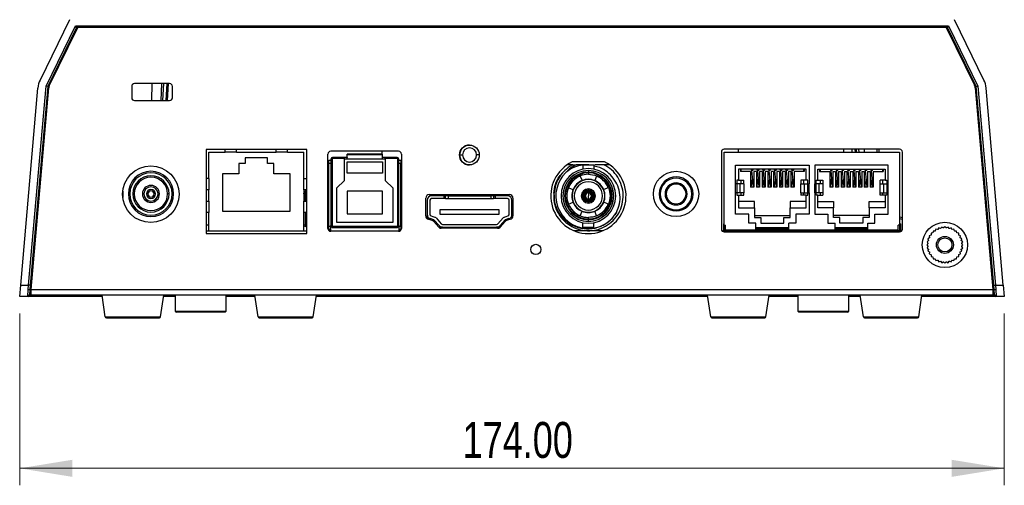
# Model space of a CAD drawing. Header units: millimetres. Extents: x 0 to 1100, y 0 to 813.
# Tile 18 of 24: x 644 to 818, y 364 to 447. Entities that reach past the tile are written whole.
import ezdxf

# ---------------------------------------------------------------- set-up
doc = ezdxf.new("R2010")
doc.units = ezdxf.units.MM
doc.styles.add('SLDTEXTSTYLE0', font='TXT', dxfattribs={"width": 0.75})
doc.dimstyles.new('SLDDIMSTYLE0', dxfattribs={"dimtxt": 6.35, "dimasz": 9.3, "dimexe": 0, "dimexo": 0.0625, "dimgap": 1.5875, "dimtad": 1, "dimrnd": 1e-09, "dimzin": 4, "dimdsep": 46, "dimtxsty": 'SLDTEXTSTYLE0', "dimsah": 1, "dimcen": 0.09, "dimadec": 0, "dimazin": 1, "dimtfac": 1, "dimtofl": 0, "dimtmove": 0, "dimatfit": 3, "dimfxl": 1, "dimfrac": 2, "dimtolj": 1, "dimtzin": 12, "dimarcsym": 0})

# ---------------------------------------------------------------- blocks, each defined once
blk = doc.blocks.new('_D_2')
at = {"color": 7, "linetype": 'Continuous', "lineweight": 0}
for p, q in [((644.03, 394.65), (644.03, 364.28)), ((818.03, 394.65), (818.03, 364.28)), ((644.03, 367.28), (818.03, 367.28))]:
    blk.add_line(p, q, dxfattribs=at)
at = {"color": 7, "linetype": 'Continuous', "lineweight": 18}
for points in [[(644.03, 367.28), (653.33, 365.77), (653.33, 368.79)], [(818.03, 367.28), (808.73, 368.79), (808.73, 365.77)]]:
    blk.add_solid(points, dxfattribs=at)
at = {"color": 7, "linetype": 'Continuous', "lineweight": 18, "insert": (722.3, 375.47), "char_height": 6.35, "attachment_point": 1, "style": 'SLDTEXTSTYLE0'}
blk.add_mtext('174.00', dxfattribs=at)

msp = doc.modelspace()

# ---------------------------------------------------------------- linework, layer by layer
at = {"color": 7, "linetype": 'Continuous', "lineweight": 25}
for p, q in [((652.855, 446.526), (647.64, 435.863)), ((648.685, 434.814), (653.885, 445.447)), ((653.885, 445.447), (808.171, 445.447)), ((654.073, 445.147), (653.885, 445.447)), ((807.984, 445.147), (808.171, 445.447)), ((808.171, 445.447), (813.371, 434.814)), ((814.417, 435.863), (809.202, 446.526)), ((654.073, 445.147), (648.979, 434.732)), ((649.257, 434.844), (654.295, 445.147)), ((807.984, 445.147), (654.073, 445.147)), ((807.762, 445.147), (812.8, 434.844)), ((813.077, 434.732), (807.984, 445.147)), ((670.528, 435.247), (664.328, 435.247)), ((667.378, 432.247), (667.457, 435.247)), ((669.048, 432.247), (669.126, 435.247)), ((670.025, 435.247), (669.834, 432.247)), ((644.203, 399.647), (647.249, 434.454)), ((645.609, 399.647), (648.685, 434.814)), ((648.979, 434.732), (645.908, 399.621)), ((646.041, 398.847), (649.159, 434.492)), ((648.979, 434.732), (648.685, 434.814)), ((663.828, 434.747), (663.828, 432.747)), ((671.028, 432.747), (671.028, 434.747)), ((812.898, 434.492), (816.016, 398.847)), ((813.077, 434.732), (813.371, 434.814)), ((816.149, 399.621), (813.077, 434.732)), ((813.371, 434.814), (816.448, 399.647)), ((817.853, 399.647), (814.808, 434.454)), ((664.328, 432.247), (670.528, 432.247)), ((694.748, 423.617), (676.958, 423.617)), ((676.958, 423.617), (676.958, 408.747)), ((677.453, 418.447), (677.453, 423.117)), ((677.453, 423.117), (680.348, 423.117)), ((680.348, 423.117), (680.348, 423.617)), ((682.348, 423.117), (680.348, 423.117)), ((682.348, 423.117), (682.348, 423.617)), ((682.348, 423.117), (689.348, 423.117)), ((689.348, 423.117), (689.348, 423.617)), ((691.348, 423.117), (689.348, 423.117)), ((691.348, 423.117), (691.348, 423.617)), ((691.348, 423.117), (694.243, 423.117)), ((694.243, 418.447), (694.243, 423.117)), ((694.748, 408.747), (694.748, 423.617)), ((710.997, 423.297), (698.997, 423.297)), ((708.028, 423.297), (708.028, 422.797)), ((768.028, 423.147), (768.028, 409.547)), ((799.528, 423.647), (768.528, 423.647)), ((768.528, 410.247), (768.528, 423.147)), ((768.528, 423.147), (799.528, 423.147)), ((771.028, 423.147), (771.028, 423.647)), ((791.164, 423.147), (791.133, 423.647)), ((793.234, 423.647), (793.247, 423.147)), ((795.58, 423.147), (795.567, 423.647)), ((799.528, 423.147), (799.528, 410.247)), ((800.028, 409.547), (800.028, 423.147)), ((683.848, 421.117), (682.748, 421.117)), ((682.748, 421.117), (682.748, 419.317)), ((687.848, 422.117), (683.848, 422.117)), ((683.848, 422.117), (683.848, 421.117)), ((687.848, 421.117), (687.848, 422.117)), ((688.948, 421.117), (687.848, 421.117)), ((688.948, 419.317), (688.948, 421.117)), ((698.497, 409.647), (698.497, 422.797)), ((698.678, 421.197), (698.678, 421.697)), ((698.678, 421.697), (699.028, 421.697)), ((698.678, 421.197), (699.028, 421.197)), ((698.678, 410.047), (698.678, 421.197)), ((699.028, 421.897), (699.028, 410.147)), ((699.228, 421.897), (699.028, 421.897)), ((699.328, 421.997), (699.228, 421.897)), ((699.228, 421.897), (699.228, 410.147)), ((699.328, 421.997), (699.328, 422.197)), ((701.428, 422.197), (699.328, 422.197)), ((701.428, 421.997), (699.328, 421.997)), ((701.428, 421.997), (701.428, 422.197)), ((701.895, 422.197), (701.428, 422.197)), ((701.428, 418.147), (701.428, 421.997)), ((701.928, 421.897), (701.428, 421.897)), ((701.928, 422.647), (701.928, 422.797)), ((708.128, 422.797), (701.928, 422.797)), ((701.928, 421.897), (701.928, 422.647)), ((708.128, 422.647), (701.928, 422.647)), ((708.128, 421.897), (701.928, 421.897)), ((701.928, 421.397), (708.128, 421.397)), ((701.928, 419.397), (701.928, 421.397)), ((708.128, 422.647), (708.128, 422.797)), ((708.128, 421.897), (708.128, 422.647)), ((708.628, 421.897), (708.128, 421.897)), ((708.128, 421.397), (708.128, 419.397)), ((708.628, 422.197), (708.162, 422.197)), ((708.628, 421.997), (708.628, 422.197)), ((710.728, 422.197), (708.628, 422.197)), ((710.728, 421.997), (708.628, 421.997)), ((708.628, 421.997), (708.628, 418.147)), ((710.728, 421.997), (710.728, 422.197)), ((710.828, 421.897), (710.728, 421.997)), ((710.828, 410.147), (710.828, 421.897)), ((710.828, 421.897), (711.028, 421.897)), ((711.028, 410.147), (711.028, 421.897)), ((711.028, 421.697), (711.378, 421.697)), ((711.028, 421.197), (711.378, 421.197)), ((711.378, 421.697), (711.378, 421.197)), ((711.378, 410.047), (711.378, 421.197)), ((711.497, 422.797), (711.497, 409.647)), ((721.778, 422.627), (722.278, 422.627)), ((747.396, 421.397), (741.661, 421.397)), ((708.128, 419.397), (701.928, 419.397)), ((741.797, 420.907), (740.805, 420.907)), ((743.827, 420.907), (742.377, 420.907)), ((743.538, 420.897), (743.538, 420.12)), ((743.538, 420.897), (745.518, 420.897)), ((744.624, 420.907), (743.827, 420.907)), ((744.528, 419.886), (744.528, 419.597)), ((744.528, 419.597), (744.528, 419.472)), ((744.528, 419.472), (744.528, 419.222)), ((745.518, 420.897), (745.518, 420.12)), ((746.546, 420.406), (745.518, 420.674)), ((747.26, 420.907), (745.677, 420.907)), ((748.252, 420.907), (747.26, 420.907)), ((770.538, 420.847), (783.538, 420.847)), ((770.538, 417.547), (770.538, 420.847)), ((782.993, 420.097), (771.083, 420.097)), ((771.083, 420.097), (771.083, 418.197)), ((771.413, 420.097), (771.413, 419.737)), ((773.188, 419.737), (771.413, 419.737)), ((771.538, 419.737), (771.538, 420.097)), ((773.188, 419.737), (773.188, 416.951)), ((773.683, 416.951), (773.423, 419.869)), ((773.748, 419.737), (773.748, 416.951)), ((774.208, 419.737), (773.748, 419.737)), ((774.208, 419.737), (774.208, 416.951)), ((774.703, 416.951), (774.443, 419.869)), ((774.768, 419.737), (774.768, 416.951)), ((775.228, 419.737), (774.768, 419.737)), ((775.228, 419.737), (775.228, 416.951)), ((775.723, 416.951), (775.463, 419.869)), ((775.788, 419.737), (775.788, 416.951)), ((776.248, 419.737), (775.788, 419.737)), ((776.248, 419.737), (776.248, 416.951)), ((776.743, 416.951), (776.483, 419.869)), ((776.808, 419.737), (776.808, 416.951)), ((777.268, 419.737), (776.808, 419.737)), ((777.268, 419.737), (777.268, 416.951)), ((777.763, 416.951), (777.503, 419.869)), ((777.828, 419.737), (777.828, 416.951)), ((778.288, 419.737), (777.828, 419.737)), ((778.288, 419.737), (778.288, 416.951)), ((778.783, 416.951), (778.523, 419.869)), ((778.848, 419.737), (778.848, 416.951)), ((779.308, 419.737), (778.848, 419.737)), ((779.308, 419.737), (779.308, 416.951)), ((779.803, 416.951), (779.543, 419.869)), ((779.868, 419.737), (779.868, 416.951)), ((780.328, 419.737), (779.868, 419.737)), ((780.328, 419.737), (780.328, 416.951)), ((780.823, 416.951), (780.563, 419.869)), ((780.888, 419.737), (780.888, 416.951)), ((782.663, 419.737), (780.888, 419.737)), ((782.538, 420.097), (782.538, 419.737)), ((782.663, 420.097), (782.663, 419.737)), ((782.993, 418.197), (782.993, 420.097)), ((783.538, 420.847), (783.538, 417.547)), ((797.518, 420.847), (784.518, 420.847)), ((784.518, 420.847), (784.518, 417.547)), ((785.063, 420.097), (796.973, 420.097)), ((785.063, 418.197), (785.063, 420.097)), ((785.393, 420.097), (785.393, 419.737)), ((785.393, 419.737), (787.168, 419.737)), ((785.518, 419.737), (785.518, 420.097)), ((787.168, 419.737), (787.168, 416.951)), ((787.663, 416.951), (787.403, 419.869)), ((787.728, 419.737), (787.728, 416.951)), ((787.728, 419.737), (788.188, 419.737)), ((788.188, 419.737), (788.188, 416.951)), ((788.683, 416.951), (788.423, 419.869)), ((788.748, 419.737), (788.748, 416.951)), ((788.748, 419.737), (789.208, 419.737)), ((789.208, 419.737), (789.208, 416.951)), ((789.703, 416.951), (789.443, 419.869)), ((789.768, 419.737), (789.768, 416.951)), ((789.768, 419.737), (790.228, 419.737)), ((790.228, 419.737), (790.228, 416.951)), ((790.723, 416.951), (790.463, 419.869)), ((790.788, 419.737), (790.788, 416.951)), ((790.788, 419.737), (791.248, 419.737)), ((791.248, 419.737), (791.248, 416.951)), ((791.743, 416.951), (791.483, 419.869)), ((791.808, 419.737), (791.808, 416.951)), ((791.808, 419.737), (792.268, 419.737)), ((792.268, 419.737), (792.268, 416.951)), ((792.763, 416.951), (792.503, 419.869)), ((792.828, 419.737), (792.828, 416.951)), ((792.828, 419.737), (793.288, 419.737)), ((793.288, 419.737), (793.288, 416.951)), ((793.783, 416.951), (793.523, 419.869)), ((793.848, 419.737), (793.848, 416.951)), ((793.848, 419.737), (794.308, 419.737)), ((794.308, 419.737), (794.308, 416.951)), ((794.803, 416.951), (794.543, 419.869)), ((794.868, 419.737), (796.643, 419.737)), ((794.868, 419.737), (794.868, 416.951)), ((796.518, 420.097), (796.518, 419.737)), ((796.643, 420.097), (796.643, 419.737)), ((796.973, 420.097), (796.973, 418.197)), ((797.518, 417.547), (797.518, 420.847)), ((677.453, 418.447), (676.958, 418.447)), ((677.453, 418.447), (677.453, 416.447)), ((682.748, 419.317), (679.848, 419.317)), ((679.848, 419.317), (679.848, 412.707)), ((691.848, 419.317), (688.948, 419.317)), ((691.848, 412.707), (691.848, 419.317)), ((694.243, 416.447), (694.243, 418.447)), ((694.243, 418.447), (694.748, 418.447)), ((701.428, 418.147), (700.028, 416.747)), ((710.028, 416.747), (708.628, 418.147)), ((743.074, 418.908), (743.406, 418.108)), ((744.528, 418.331), (744.528, 418.291)), ((745.983, 418.908), (745.651, 418.108)), ((771.083, 418.197), (770.788, 418.197)), ((770.788, 418.197), (770.788, 415.507)), ((771.083, 418.197), (771.988, 418.197)), ((771.538, 417.547), (771.538, 418.197)), ((771.988, 417.547), (771.988, 418.197)), ((782.088, 418.197), (782.088, 417.547)), ((782.993, 418.197), (782.088, 418.197)), ((782.538, 418.197), (782.538, 417.547)), ((783.288, 418.197), (782.993, 418.197)), ((783.288, 415.507), (783.288, 418.197)), ((784.768, 418.197), (785.063, 418.197)), ((784.768, 415.507), (784.768, 418.197)), ((785.063, 418.197), (785.968, 418.197)), ((785.518, 417.547), (785.518, 418.197)), ((785.968, 418.197), (785.968, 417.547)), ((796.068, 417.547), (796.068, 418.197)), ((796.973, 418.197), (796.068, 418.197)), ((796.518, 418.197), (796.518, 417.547)), ((796.973, 418.197), (797.268, 418.197)), ((797.268, 418.197), (797.268, 415.507)), ((662.228, 416.258), (662.228, 415.137)), ((677.453, 416.447), (676.958, 416.447)), ((677.453, 414.447), (677.453, 416.447)), ((694.748, 416.447), (694.243, 416.447)), ((694.243, 416.447), (694.243, 414.447)), ((694.528, 416.147), (694.748, 416.147)), ((694.528, 414.447), (694.528, 416.147)), ((698.497, 416.147), (698.528, 416.147)), ((698.528, 416.147), (698.528, 412.147)), ((700.028, 416.747), (700.028, 410.747)), ((701.928, 416.247), (701.928, 412.247)), ((708.128, 416.247), (701.928, 416.247)), ((708.128, 412.247), (708.128, 416.247)), ((710.028, 410.747), (710.028, 416.747)), ((741.018, 416.851), (741.818, 416.52)), ((748.039, 416.851), (747.239, 416.52)), ((770.538, 415.947), (770.538, 417.547)), ((770.634, 417.547), (770.538, 417.547)), ((770.538, 412.197), (770.538, 415.947)), ((770.634, 415.947), (770.538, 415.947)), ((771.33, 417.547), (770.788, 417.547)), ((771.33, 415.947), (770.788, 415.947)), ((771.33, 415.947), (771.33, 417.547)), ((772.038, 417.547), (771.33, 417.547)), ((772.038, 415.947), (771.33, 415.947)), ((771.538, 415.507), (771.538, 415.947)), ((771.988, 415.507), (771.988, 415.947)), ((772.038, 415.947), (772.038, 417.547)), ((773.748, 416.951), (773.188, 416.951)), ((774.768, 416.951), (774.208, 416.951)), ((775.788, 416.951), (775.228, 416.951)), ((776.808, 416.951), (776.248, 416.951)), ((777.828, 416.951), (777.268, 416.951)), ((778.848, 416.951), (778.288, 416.951)), ((779.868, 416.951), (779.308, 416.951)), ((780.888, 416.951), (780.328, 416.951)), ((782.038, 417.547), (782.038, 415.947)), ((782.038, 417.547), (782.747, 417.547)), ((782.038, 415.947), (782.747, 415.947)), ((782.088, 415.947), (782.088, 415.507)), ((782.538, 415.947), (782.538, 415.507)), ((782.747, 415.947), (782.747, 417.547)), ((782.747, 417.547), (783.288, 417.547)), ((782.747, 415.947), (783.288, 415.947)), ((783.443, 417.547), (783.538, 417.547)), ((783.443, 415.947), (783.538, 415.947)), ((783.538, 415.947), (783.538, 417.547)), ((783.538, 415.947), (783.538, 412.197)), ((784.518, 415.947), (784.518, 417.547)), ((784.614, 417.547), (784.518, 417.547)), ((784.518, 415.947), (784.518, 412.197)), ((784.614, 415.947), (784.518, 415.947)), ((785.31, 417.547), (784.768, 417.547)), ((785.31, 415.947), (784.768, 415.947)), ((785.31, 415.947), (785.31, 417.547)), ((786.018, 417.547), (785.31, 417.547)), ((786.018, 415.947), (785.31, 415.947)), ((785.518, 415.507), (785.518, 415.947)), ((785.968, 415.947), (785.968, 415.507)), ((786.018, 415.947), (786.018, 417.547)), ((787.728, 416.951), (787.168, 416.951)), ((788.748, 416.951), (788.188, 416.951)), ((789.768, 416.951), (789.208, 416.951)), ((790.788, 416.951), (790.228, 416.951)), ((791.808, 416.951), (791.248, 416.951)), ((792.828, 416.951), (792.268, 416.951)), ((793.848, 416.951), (793.288, 416.951)), ((794.868, 416.951), (794.308, 416.951)), ((796.018, 417.547), (796.018, 415.947)), ((796.018, 417.547), (796.727, 417.547)), ((796.018, 415.947), (796.727, 415.947)), ((796.068, 415.507), (796.068, 415.947)), ((796.518, 415.947), (796.518, 415.507)), ((796.727, 415.947), (796.727, 417.547)), ((796.727, 417.547), (797.268, 417.547)), ((796.727, 415.947), (797.268, 415.947)), ((797.423, 417.547), (797.518, 417.547)), ((797.423, 415.947), (797.518, 415.947)), ((797.518, 415.947), (797.518, 417.547)), ((797.518, 412.197), (797.518, 415.947)), ((663.478, 415.747), (663.228, 415.747)), ((664.028, 415.747), (664.278, 415.747)), ((665.978, 415.747), (665.728, 415.747)), ((666.428, 415.747), (666.678, 415.747)), ((668.028, 415.747), (667.778, 415.747)), ((668.478, 415.747), (668.728, 415.747)), ((670.428, 415.747), (670.178, 415.747)), ((670.978, 415.747), (671.228, 415.747)), ((676.958, 414.447), (677.453, 414.447)), ((677.453, 414.447), (677.453, 412.447)), ((694.243, 412.447), (694.243, 414.447)), ((694.243, 414.447), (694.748, 414.447)), ((715.797, 411.853), (715.797, 415.027)), ((716.028, 414.627), (716.028, 412.147)), ((716.397, 415.627), (730.597, 415.627)), ((716.528, 414.627), (716.528, 412.147)), ((719.028, 415.427), (716.828, 415.427)), ((719.028, 414.927), (716.828, 414.927)), ((719.028, 414.927), (719.028, 415.427)), ((719.028, 415.427), (719.278, 415.427)), ((719.278, 414.927), (719.028, 414.927)), ((719.278, 414.927), (719.278, 415.427)), ((719.778, 415.427), (719.278, 415.427)), ((719.278, 414.927), (719.778, 414.927)), ((719.778, 415.627), (719.778, 415.427)), ((719.778, 415.427), (727.278, 415.427)), ((719.778, 414.927), (719.778, 415.427)), ((719.778, 414.927), (727.278, 414.927)), ((727.278, 415.427), (727.278, 415.627)), ((727.278, 415.427), (727.278, 414.927)), ((727.778, 415.427), (727.278, 415.427)), ((727.278, 414.927), (727.778, 414.927)), ((727.778, 415.427), (727.778, 414.927)), ((727.778, 415.427), (728.028, 415.427)), ((728.028, 414.927), (727.778, 414.927)), ((728.028, 415.427), (728.028, 414.927)), ((730.228, 415.427), (728.028, 415.427)), ((730.228, 414.927), (728.028, 414.927)), ((730.528, 412.147), (730.528, 414.627)), ((731.028, 412.147), (731.028, 414.627)), ((731.197, 415.027), (731.197, 411.853)), ((741.018, 413.943), (741.818, 414.275)), ((748.039, 413.943), (747.239, 414.275)), ((757.228, 415.747), (757.028, 415.747)), ((758.078, 415.747), (758.278, 415.747)), ((761.978, 415.747), (761.778, 415.747)), ((762.828, 415.747), (763.028, 415.747)), ((770.788, 415.507), (771.083, 415.507)), ((771.083, 415.507), (771.083, 413.267)), ((771.083, 415.507), (771.988, 415.507)), ((773.888, 414.387), (771.083, 414.387)), ((773.888, 413.267), (773.888, 414.387)), ((782.993, 414.387), (780.188, 414.387)), ((780.188, 414.387), (780.188, 413.267)), ((782.993, 415.507), (782.088, 415.507)), ((782.993, 413.267), (782.993, 415.507)), ((782.993, 415.507), (783.288, 415.507)), ((785.063, 415.507), (784.768, 415.507)), ((785.063, 413.267), (785.063, 415.507)), ((785.063, 415.507), (785.968, 415.507)), ((785.063, 414.387), (787.868, 414.387)), ((787.868, 414.387), (787.868, 413.267)), ((794.168, 414.387), (796.973, 414.387)), ((794.168, 413.267), (794.168, 414.387)), ((796.973, 415.507), (796.068, 415.507)), ((796.973, 415.507), (796.973, 413.267)), ((797.268, 415.507), (796.973, 415.507)), ((677.453, 412.447), (676.958, 412.447)), ((677.453, 409.247), (677.453, 412.447)), ((679.848, 412.707), (691.848, 412.707)), ((694.748, 412.447), (694.243, 412.447)), ((694.243, 409.247), (694.243, 412.447)), ((694.528, 412.147), (694.528, 412.447)), ((718.278, 412.947), (718.278, 412.167)), ((728.778, 412.947), (718.278, 412.947)), ((728.778, 412.167), (728.778, 412.947)), ((743.074, 411.887), (743.406, 412.687)), ((744.528, 412.463), (744.528, 412.504)), ((745.983, 411.887), (745.651, 412.687)), ((771.083, 413.267), (773.888, 413.267)), ((773.888, 413.267), (773.888, 411.577)), ((780.188, 411.577), (780.188, 413.267)), ((780.188, 413.267), (782.993, 413.267)), ((787.868, 413.267), (785.063, 413.267)), ((787.868, 411.577), (787.868, 413.267)), ((794.168, 413.267), (794.168, 411.577)), ((796.973, 413.267), (794.168, 413.267)), ((694.528, 411.147), (694.528, 412.147)), ((694.748, 412.147), (694.528, 412.147)), ((694.528, 411.147), (694.748, 411.147)), ((694.528, 410.183), (694.528, 411.147)), ((698.528, 412.147), (698.497, 412.147)), ((698.497, 411.147), (698.528, 411.147)), ((698.528, 411.147), (698.528, 412.147)), ((698.528, 410.183), (698.528, 411.147)), ((700.028, 410.747), (710.028, 410.747)), ((701.928, 412.247), (708.128, 412.247)), ((716.028, 412.147), (716.028, 411.38)), ((716.915, 411.066), (716.22, 411.28)), ((716.528, 411.405), (716.528, 411.185)), ((717.21, 411.191), (716.592, 411.383)), ((716.74, 411.86), (717.358, 411.669)), ((718.076, 409.881), (717.189, 410.889)), ((718.14, 410.148), (717.233, 411.177)), ((717.608, 411.507), (718.515, 410.479)), ((718.278, 412.167), (728.778, 412.167)), ((728.542, 410.479), (729.449, 411.507)), ((729.824, 411.177), (728.917, 410.148)), ((729.805, 410.889), (728.918, 409.881)), ((729.699, 411.669), (730.317, 411.86)), ((730.465, 411.383), (729.847, 411.191)), ((730.773, 411.28), (730.079, 411.066)), ((730.528, 411.405), (730.528, 411.205)), ((731.028, 412.147), (731.028, 411.437)), ((743.538, 409.897), (743.538, 410.675)), ((744.528, 411.322), (744.528, 411.572)), ((744.528, 411.197), (744.528, 411.322)), ((744.528, 410.909), (744.528, 411.197)), ((745.518, 409.897), (745.518, 410.675)), ((772.888, 412.197), (770.538, 412.197)), ((772.888, 410.597), (772.888, 412.197)), ((773.888, 411.957), (780.188, 411.957)), ((773.888, 411.577), (775.008, 411.577)), ((775.008, 411.577), (775.008, 410.557)), ((779.068, 410.557), (779.068, 411.577)), ((779.068, 411.577), (780.188, 411.577)), ((781.188, 412.197), (781.188, 410.597)), ((783.538, 412.197), (781.188, 412.197)), ((784.518, 412.197), (786.868, 412.197)), ((786.868, 412.197), (786.868, 410.597)), ((794.168, 411.957), (787.868, 411.957)), ((788.988, 411.577), (787.868, 411.577)), ((788.988, 410.557), (788.988, 411.577)), ((793.048, 411.577), (793.048, 410.557)), ((794.168, 411.577), (793.048, 411.577)), ((795.168, 410.597), (795.168, 412.197)), ((795.168, 412.197), (797.518, 412.197)), ((677.453, 410.247), (676.958, 410.247)), ((676.958, 409.247), (677.453, 409.247)), ((677.453, 409.247), (694.243, 409.247)), ((694.228, 410.133), (694.748, 409.918)), ((694.243, 409.247), (694.748, 409.247)), ((698.497, 410.002), (698.678, 410.074)), ((698.528, 410.183), (698.678, 410.284)), ((698.678, 409.547), (698.678, 410.047)), ((698.678, 410.047), (699.028, 410.047)), ((698.678, 409.547), (699.028, 409.547)), ((698.697, 409.247), (711.297, 409.247)), ((698.861, 409.247), (699.028, 409.387)), ((710.997, 409.147), (698.997, 409.147)), ((699.228, 410.147), (699.028, 410.147)), ((699.028, 409.247), (699.028, 410.147)), ((699.228, 410.147), (699.328, 410.047)), ((699.328, 410.047), (710.728, 410.047)), ((699.328, 410.047), (699.328, 409.847)), ((699.328, 409.847), (710.728, 409.847)), ((710.728, 410.047), (710.828, 410.147)), ((710.728, 410.047), (710.728, 409.847)), ((710.828, 410.147), (711.028, 410.147)), ((711.028, 410.147), (711.028, 409.247)), ((711.028, 410.047), (711.378, 410.047)), ((711.028, 409.547), (711.378, 409.547)), ((711.028, 409.387), (711.196, 409.247)), ((711.378, 410.047), (711.378, 409.547)), ((718.74, 409.877), (718.08, 409.877)), ((728.467, 409.677), (718.527, 409.677)), ((718.74, 410.377), (728.317, 410.377)), ((718.74, 409.877), (728.317, 409.877)), ((728.914, 409.877), (728.317, 409.877)), ((744.528, 409.247), (741.999, 409.247)), ((742.596, 409.579), (742.596, 409.574)), ((743.538, 409.897), (745.518, 409.897)), ((744.178, 409.334), (744.178, 409.247)), ((747.058, 409.247), (744.528, 409.247)), ((744.878, 409.247), (744.878, 409.35)), ((746.461, 409.652), (746.461, 409.574)), ((768.128, 409.247), (799.778, 409.247)), ((768.528, 410.447), (768.378, 410.447)), ((768.378, 410.447), (768.378, 410.197)), ((768.378, 410.197), (768.378, 409.247)), ((768.528, 410.197), (768.378, 410.197)), ((768.528, 410.247), (768.778, 410.247)), ((768.528, 410.247), (768.528, 409.247)), ((768.528, 409.047), (799.528, 409.047)), ((768.778, 409.347), (768.778, 410.247)), ((774.138, 409.347), (768.778, 409.347)), ((768.778, 409.347), (768.778, 409.247)), ((769.144, 409.347), (769.144, 409.247)), ((769.828, 409.347), (769.828, 409.247)), ((770.53, 409.247), (770.53, 409.27)), ((772.127, 409.247), (772.127, 409.347)), ((774.138, 410.597), (772.888, 410.597)), ((773.638, 409.347), (773.638, 409.247)), ((774.088, 409.347), (774.088, 409.247)), ((774.138, 409.347), (774.138, 410.597)), ((779.938, 409.747), (774.138, 409.747)), ((779.938, 409.597), (774.138, 409.597)), ((779.938, 409.347), (774.138, 409.347)), ((774.908, 409.747), (774.908, 409.597)), ((774.908, 409.347), (774.908, 409.247)), ((775.008, 410.557), (779.068, 410.557)), ((775.358, 409.747), (775.358, 409.597)), ((775.358, 409.347), (775.358, 409.247)), ((775.841, 409.597), (775.841, 409.747)), ((775.841, 409.247), (775.841, 409.347)), ((776.178, 409.747), (776.178, 409.597)), ((776.178, 409.347), (776.178, 409.247)), ((776.628, 409.747), (776.628, 409.597)), ((776.628, 409.347), (776.628, 409.247)), ((777.131, 409.747), (777.131, 409.597)), ((777.131, 409.347), (777.131, 409.247)), ((777.448, 409.747), (777.448, 409.597)), ((777.448, 409.347), (777.448, 409.247)), ((777.898, 409.747), (777.898, 409.597)), ((777.898, 409.347), (777.898, 409.247)), ((778.718, 409.747), (778.718, 409.597)), ((778.718, 409.347), (778.718, 409.247)), ((779.168, 409.747), (779.168, 409.597)), ((779.168, 409.347), (779.168, 409.247)), ((779.938, 409.347), (779.938, 410.597)), ((781.188, 410.597), (779.938, 410.597)), ((788.118, 409.347), (779.938, 409.347)), ((779.988, 409.347), (779.988, 409.247)), ((780.438, 409.347), (780.438, 409.247)), ((781.258, 409.347), (781.258, 409.247)), ((781.708, 409.347), (781.708, 409.247)), ((786.348, 409.347), (786.348, 409.247)), ((786.798, 409.347), (786.798, 409.247)), ((786.868, 410.597), (788.118, 410.597)), ((787.618, 409.347), (787.618, 409.247)), ((788.068, 409.347), (788.068, 409.247)), ((788.118, 409.347), (788.118, 410.597)), ((793.918, 409.747), (788.118, 409.747)), ((793.918, 409.597), (788.118, 409.597)), ((793.918, 409.347), (788.118, 409.347)), ((788.888, 409.747), (788.888, 409.597)), ((788.888, 409.347), (788.888, 409.247)), ((793.048, 410.557), (788.988, 410.557)), ((789.338, 409.747), (789.338, 409.597)), ((789.338, 409.347), (789.338, 409.247)), ((790.158, 409.747), (790.158, 409.597)), ((790.158, 409.347), (790.158, 409.247)), ((790.608, 409.747), (790.608, 409.597)), ((790.608, 409.347), (790.608, 409.247)), ((791.428, 409.747), (791.428, 409.597)), ((791.428, 409.347), (791.428, 409.247)), ((791.878, 409.747), (791.878, 409.597)), ((791.878, 409.347), (791.878, 409.247)), ((792.698, 409.747), (792.698, 409.597)), ((792.698, 409.347), (792.698, 409.247)), ((793.148, 409.747), (793.148, 409.597)), ((793.148, 409.347), (793.148, 409.247)), ((793.598, 409.747), (793.602, 409.597)), ((793.609, 409.347), (793.611, 409.247)), ((793.918, 409.347), (793.918, 410.597)), ((793.918, 410.597), (795.168, 410.597)), ((799.278, 409.347), (793.918, 409.347)), ((793.968, 409.347), (793.968, 409.247)), ((794.418, 409.347), (794.418, 409.247)), ((795.93, 409.347), (795.93, 409.247)), ((797.527, 409.27), (797.527, 409.247)), ((798.228, 409.247), (798.228, 409.347)), ((799.528, 410.247), (799.278, 410.247)), ((799.278, 409.347), (799.278, 410.247)), ((799.278, 409.347), (799.278, 409.247)), ((799.678, 410.447), (799.528, 410.447)), ((799.528, 410.247), (799.528, 409.247)), ((799.528, 410.197), (799.678, 410.197)), ((799.678, 410.447), (799.678, 410.197)), ((799.678, 410.197), (799.678, 409.247)), ((799.778, 409.247), (799.928, 409.247)), ((805.472, 409.199), (805.421, 408.882)), ((805.792, 409.194), (805.472, 409.199)), ((805.928, 409.519), (805.823, 409.216)), ((806.244, 409.458), (805.928, 409.519)), ((806.434, 409.754), (806.278, 409.474)), ((806.734, 409.64), (806.434, 409.754)), ((806.973, 409.899), (806.77, 409.65)), ((807.248, 409.734), (806.973, 409.899)), ((807.528, 409.947), (807.286, 409.737)), ((807.771, 409.737), (807.528, 409.947)), ((808.084, 409.899), (807.809, 409.734)), ((808.287, 409.65), (808.084, 409.899)), ((808.623, 409.754), (808.323, 409.64)), ((808.779, 409.474), (808.623, 409.754)), ((809.128, 409.519), (808.813, 409.458)), ((809.234, 409.216), (809.128, 409.519)), ((809.585, 409.199), (809.265, 409.194)), ((809.636, 408.882), (809.585, 409.199)), ((676.958, 408.747), (694.748, 408.747)), ((804.626, 407.506), (804.377, 407.303)), ((804.377, 407.303), (804.542, 407.028)), ((804.802, 407.998), (804.521, 407.842)), ((804.521, 407.842), (804.636, 407.542)), ((805.06, 408.453), (804.757, 408.347)), ((804.757, 408.347), (804.818, 408.032)), ((805.394, 408.855), (805.077, 408.804)), ((805.077, 408.804), (805.082, 408.483)), ((809.98, 408.804), (809.663, 408.855)), ((809.975, 408.483), (809.98, 408.804)), ((810.3, 408.347), (809.997, 408.453)), ((810.239, 408.032), (810.3, 408.347)), ((810.535, 407.842), (810.255, 407.998)), ((810.421, 407.542), (810.535, 407.842)), ((810.68, 407.303), (810.431, 407.506)), ((810.515, 407.028), (810.68, 407.303)), ((804.538, 406.99), (804.328, 406.747)), ((804.328, 406.747), (804.538, 406.505)), ((804.542, 406.467), (804.377, 406.192)), ((804.377, 406.192), (804.626, 405.989)), ((804.636, 405.953), (804.521, 405.653)), ((804.521, 405.653), (804.802, 405.497)), ((804.818, 405.462), (804.757, 405.147)), ((810.3, 405.147), (810.239, 405.462)), ((810.255, 405.497), (810.535, 405.653)), ((810.535, 405.653), (810.421, 405.953)), ((810.431, 405.989), (810.68, 406.192)), ((810.68, 406.192), (810.515, 406.467)), ((810.728, 406.747), (810.519, 406.99)), ((810.519, 406.505), (810.728, 406.747)), ((804.757, 405.147), (805.06, 405.042)), ((805.082, 405.011), (805.077, 404.69)), ((805.077, 404.69), (805.394, 404.639)), ((805.421, 404.613), (805.472, 404.296)), ((805.472, 404.296), (805.792, 404.301)), ((805.823, 404.279), (805.928, 403.976)), ((805.928, 403.976), (806.244, 404.036)), ((806.278, 404.02), (806.434, 403.74)), ((806.434, 403.74), (806.734, 403.854)), ((806.77, 403.845), (806.973, 403.596)), ((806.973, 403.596), (807.248, 403.76)), ((807.286, 403.757), (807.528, 403.547)), ((807.528, 403.547), (807.771, 403.757)), ((807.809, 403.76), (808.084, 403.596)), ((808.084, 403.596), (808.287, 403.845)), ((808.323, 403.854), (808.623, 403.74)), ((808.623, 403.74), (808.779, 404.02)), ((808.813, 404.036), (809.128, 403.976)), ((809.128, 403.976), (809.234, 404.279)), ((809.265, 404.301), (809.585, 404.296)), ((809.585, 404.296), (809.636, 404.613)), ((809.663, 404.639), (809.98, 404.69)), ((809.98, 404.69), (809.975, 405.011)), ((809.997, 405.042), (810.3, 405.147)), ((644.028, 397.647), (644.203, 399.647)), ((644.203, 399.647), (645.609, 399.647)), ((645.46, 397.647), (645.549, 398.847)), ((645.549, 398.847), (645.609, 399.647)), ((645.908, 399.621), (645.609, 399.647)), ((645.838, 398.825), (645.759, 397.921)), ((645.838, 398.825), (646.038, 398.825)), ((645.908, 399.621), (645.84, 398.847)), ((646.038, 398.847), (645.84, 398.847)), ((646.038, 398.817), (646.041, 398.847)), ((646.038, 398.847), (646.041, 398.847)), ((646.038, 398.847), (646.038, 398.817)), ((646.038, 397.847), (646.038, 398.817)), ((646.041, 398.847), (816.016, 398.847)), ((816.016, 398.847), (816.019, 398.817)), ((816.019, 398.847), (816.016, 398.847)), ((816.019, 398.817), (816.019, 398.847)), ((816.019, 398.817), (816.019, 397.847)), ((816.149, 399.621), (816.448, 399.647)), ((816.217, 398.847), (816.149, 399.621)), ((816.298, 397.921), (816.219, 398.825)), ((816.448, 399.647), (817.853, 399.647)), ((816.448, 399.647), (816.508, 398.847)), ((816.508, 398.847), (816.597, 397.647)), ((817.853, 399.647), (818.028, 397.647)), ((645.46, 397.647), (644.028, 397.647)), ((658.608, 397.647), (645.46, 397.647)), ((816.019, 397.847), (646.038, 397.847)), ((659.153, 394.018), (658.578, 397.847)), ((668.904, 394.018), (669.478, 397.847)), ((671.528, 397.647), (669.448, 397.647)), ((671.528, 397.847), (671.528, 395.047)), ((680.528, 395.047), (680.528, 397.847)), ((685.608, 397.647), (680.528, 397.647)), ((686.153, 394.018), (685.578, 397.847)), ((695.904, 394.018), (696.478, 397.847)), ((765.608, 397.647), (696.448, 397.647)), ((766.153, 394.018), (765.578, 397.847)), ((775.904, 394.018), (776.478, 397.847)), ((781.528, 397.647), (776.448, 397.647)), ((781.528, 397.847), (781.528, 395.047)), ((790.528, 395.047), (790.528, 397.847)), ((792.608, 397.647), (790.528, 397.647)), ((793.153, 394.018), (792.578, 397.847)), ((802.904, 394.018), (803.478, 397.847)), ((816.597, 397.647), (803.448, 397.647)), ((818.028, 397.647), (816.597, 397.647)), ((671.528, 395.047), (671.728, 394.847)), ((671.528, 395.047), (676.028, 395.047)), ((676.028, 395.047), (680.528, 395.047)), ((680.328, 394.847), (680.528, 395.047)), ((781.528, 395.047), (781.728, 394.847)), ((781.528, 395.047), (786.028, 395.047)), ((786.028, 395.047), (790.528, 395.047)), ((790.328, 394.847), (790.528, 395.047)), ((659.153, 394.018), (668.904, 394.018)), ((659.351, 393.847), (668.706, 393.847)), ((676.028, 394.847), (671.728, 394.847)), ((680.328, 394.847), (676.028, 394.847)), ((686.153, 394.018), (695.904, 394.018)), ((686.351, 393.847), (695.706, 393.847)), ((766.153, 394.018), (775.904, 394.018)), ((766.351, 393.847), (775.706, 393.847)), ((786.028, 394.847), (781.728, 394.847)), ((790.328, 394.847), (786.028, 394.847)), ((793.153, 394.018), (802.904, 394.018)), ((793.351, 393.847), (802.706, 393.847))]:
    msp.add_line(p, q, dxfattribs=at)
at = {"color": 8, "linetype": 'Continuous', "lineweight": 25}
for p, q in [((669.333, 432.247), (669.524, 435.247)), ((670.261, 435.247), (670.07, 432.247)), ((812.759, 434.927), (812.711, 435.482)), ((789.696, 423.147), (789.664, 423.647)), ((791.634, 423.647), (791.665, 423.147)), ((791.914, 423.147), (791.882, 423.647)), ((792.283, 423.647), (792.315, 423.147)), ((795.867, 423.647), (795.88, 423.147)), ((725.248, 422.627), (724.778, 422.627)), ((744.528, 416.106), (744.528, 415.397)), ((744.528, 414.689), (744.528, 415.397)), ((799.778, 409.114), (799.778, 409.247)), ((646.015, 400.847), (646.216, 400.847)), ((816.04, 400.873), (815.84, 400.856)), ((645.759, 397.921), (646.038, 397.921)), ((816.019, 397.921), (816.298, 397.921))]:
    msp.add_line(p, q, dxfattribs=at)
at = {"color": 7, "linetype": 'Continuous', "lineweight": 25, "flags": 128}
for points in [[(771.064, 409.347), (771.056, 409.34), (770.982, 409.247)], [(771.675, 409.247), (771.601, 409.34), (771.593, 409.347)], [(796.464, 409.347), (796.456, 409.34), (796.382, 409.247)], [(797.075, 409.247), (797.001, 409.34), (796.993, 409.347)]]:
    msp.add_lwpolyline(points, dxfattribs=at)
at = {"color": 7, "linetype": 'Continuous', "lineweight": 25}
for centre, radius in [((723.498, 422.627), 1.75), ((667.197, 415.697), 5), ((760.028, 415.747), 4), ((807.528, 406.747), 4), ((807.528, 406.747), 1.5), ((807.528, 406.747), 1.25), ((735.228, 405.947), 0.9)]:
    msp.add_circle(centre, radius, dxfattribs=at)
for centre, radius, start, end in [((651.233, 434.106), 4, 153.9406, 175), ((664.328, 434.747), 0.5, 90, 180), ((670.528, 434.747), 0.5, 0, 90), ((810.823, 434.106), 4, 5, 26.0594), ((650.155, 434.405), 1, 153.9406, 175), ((811.901, 434.405), 1, 5, 26.0594), ((664.328, 432.747), 0.5, 180, 270), ((670.528, 432.747), 0.5, 270, 0), ((698.997, 422.797), 0.5, 90, 180), ((710.997, 422.797), 0.5, 0, 90), ((723.528, 422.627), 1.25, 0, 180), ((768.528, 423.147), 0.5, 90, 180), ((799.528, 423.147), 0.5, 0, 90), ((699.328, 421.897), 0.3, 90, 180), ((710.728, 421.897), 0.3, 0, 90), ((723.528, 422.627), 1.25, 180, 0), ((744.528, 415.397), 6.65, 115.54384, 64.45616), ((667.228, 415.747), 4, 0, 180), ((667.228, 415.747), 3.75, 0, 180), ((744.528, 415.397), 5.75, 134.19438, 329.20141), ((744.528, 415.397), 4.825, 90, 270), ((744.528, 415.397), 4.489, 90, 270), ((744.528, 415.397), 4.2, 90, 270), ((744.528, 415.397), 4.075, 90, 270), ((744.528, 415.397), 6.15, 116.37122, 122.71192), ((744.528, 415.397), 4.825, 270, 90), ((744.528, 415.397), 4.489, 270, 90), ((744.528, 415.397), 4.2, 270, 90), ((744.528, 415.397), 4.075, 270, 90), ((773.464, 420.157), 0.227, 195.32466, 271.15287), ((773.473, 420.157), 0.227, 268.84713, 344.67534), ((774.484, 420.157), 0.227, 195.32466, 271.15287), ((774.493, 420.157), 0.227, 268.84713, 344.67534), ((775.504, 420.157), 0.227, 195.32466, 271.15287), ((775.513, 420.157), 0.227, 268.84713, 344.67534), ((776.524, 420.157), 0.227, 195.32466, 271.15287), ((776.533, 420.157), 0.227, 268.84713, 344.67534), ((777.544, 420.157), 0.227, 195.32466, 271.15287), ((777.553, 420.157), 0.227, 268.84713, 344.67534), ((778.564, 420.157), 0.227, 195.32466, 271.15287), ((778.573, 420.157), 0.227, 268.84713, 344.67534), ((779.584, 420.157), 0.227, 195.32466, 271.15287), ((779.593, 420.157), 0.227, 268.84713, 344.67534), ((780.604, 420.157), 0.227, 195.32466, 271.15287), ((780.613, 420.157), 0.227, 268.84713, 344.67534), ((787.444, 420.157), 0.227, 195.32466, 271.15287), ((787.453, 420.157), 0.227, 268.84713, 344.67534), ((788.464, 420.157), 0.227, 195.32466, 271.15287), ((788.473, 420.157), 0.227, 268.84713, 344.67534), ((789.484, 420.157), 0.227, 195.32466, 271.15287), ((789.493, 420.157), 0.227, 268.84713, 344.67534), ((790.504, 420.157), 0.227, 195.32466, 271.15287), ((790.513, 420.157), 0.227, 268.84713, 344.67534), ((791.524, 420.157), 0.227, 195.32466, 271.15287), ((791.533, 420.157), 0.227, 268.84713, 344.67534), ((792.544, 420.157), 0.227, 195.32466, 271.15287), ((792.553, 420.157), 0.227, 268.84713, 344.67534), ((793.564, 420.157), 0.227, 195.32466, 271.15287), ((793.573, 420.157), 0.227, 268.84713, 344.67534), ((794.584, 420.157), 0.227, 195.32466, 271.15287), ((794.593, 420.157), 0.227, 268.84713, 344.67534), ((667.228, 415.747), 3.2, 0, 180), ((667.228, 415.747), 2.95, 0, 180), ((744.528, 415.397), 3.8, 112.5, 157.5), ((744.528, 415.397), 2.894, 90, 270), ((744.528, 415.397), 2.934, 112.5, 157.5), ((744.528, 415.397), 2.5, 90, 270), ((744.528, 415.397), 2.934, 90, 112.5), ((744.528, 415.397), 2.934, 67.5, 90), ((744.528, 415.397), 2.894, 270, 90), ((744.528, 415.397), 2.5, 270, 90), ((744.528, 415.397), 2.934, 22.5, 67.5), ((744.528, 415.397), 3.8, 22.5, 67.5), ((760.028, 415.747), 3, 0, 180), ((760.028, 415.747), 2.8, 0, 180), ((760.028, 415.747), 1.95, 0, 180), ((667.228, 415.747), 1.5, 0, 180), ((667.228, 415.747), 1.25, 0, 180), ((667.228, 415.747), 0.8, 0, 180), ((667.228, 415.747), 0.55, 0, 180), ((744.528, 415.397), 2.934, 157.5, 202.5), ((744.528, 415.397), 1.25, 90, 270), ((744.528, 415.397), 1.05, 98.21321, 171.78679), ((744.528, 415.397), 0.875, 90, 180), ((744.528, 415.397), 0.708, 90, 180), ((744.528, 415.397), 0.535, 91.12083, 178.87917), ((744.528, 415.397), 1.05, 90, 98.21321), ((744.528, 415.397), 1.25, 270, 90), ((744.528, 415.397), 1.05, 81.78679, 90), ((744.528, 415.397), 0.875, 0, 90), ((744.528, 415.397), 0.708, 0, 90), ((744.528, 415.397), 0.535, 1.12083, 88.87917), ((744.528, 415.397), 1.05, 8.21321, 81.78679), ((744.528, 415.397), 2.934, 337.5, 22.5), ((760.028, 415.747), 1.75, 0, 180), ((667.228, 415.747), 4, 180, 0), ((667.228, 415.747), 3.75, 180, 0), ((667.228, 415.747), 3.2, 180, 0), ((667.228, 415.747), 2.95, 180, 0), ((667.228, 415.747), 1.5, 180, 0), ((667.228, 415.747), 1.25, 180, 0), ((667.228, 415.747), 0.8, 180, 0), ((667.228, 415.747), 0.55, 180, 0), ((716.397, 415.027), 0.6, 90, 180), ((716.828, 414.627), 0.8, 90, 180), ((716.828, 414.627), 0.3, 90, 180), ((730.228, 414.627), 0.8, 0, 90), ((730.228, 414.627), 0.3, 0, 90), ((730.597, 415.027), 0.6, 0, 90), ((744.528, 415.397), 2.934, 202.5, 247.5), ((744.528, 415.397), 1.05, 171.78679, 188.21321), ((744.528, 415.397), 1.05, 188.21321, 261.78679), ((744.528, 415.397), 0.875, 180, 270), ((744.528, 415.397), 0.708, 180, 270), ((744.528, 415.397), 0.535, 181.12083, 268.87917), ((744.528, 415.397), 1.05, 261.78679, 270), ((744.528, 415.397), 0.875, 270, 0), ((744.528, 415.397), 0.708, 270, 0), ((744.528, 415.397), 1.05, 270, 278.21321), ((744.528, 415.397), 0.535, 271.12083, 358.87917), ((744.528, 415.397), 1.05, 278.21321, 351.78679), ((744.528, 415.397), 1.05, 351.78679, 8.21321), ((744.528, 415.397), 2.934, 292.5, 337.5), ((760.028, 415.747), 3, 180, 0), ((760.028, 415.747), 2.8, 180, 0), ((760.028, 415.747), 1.95, 180, 0), ((760.028, 415.747), 1.75, 180, 0), ((744.528, 415.397), 3.8, 202.5, 247.5), ((744.528, 415.397), 2.934, 247.5, 270), ((744.528, 415.397), 2.934, 270, 292.5), ((744.528, 415.397), 3.8, 292.5, 337.5), ((716.397, 411.853), 0.6, 180, 252.89727), ((716.828, 412.147), 0.8, 180, 252.79625), ((716.828, 412.147), 0.3, 180, 252.79625), ((716.739, 410.493), 0.6, 41.34778, 72.89727), ((717.195, 411.144), 0.55, 41.40196, 72.79625), ((729.862, 411.144), 0.55, 107.20375, 138.59804), ((730.255, 410.493), 0.6, 107.10273, 138.65222), ((730.228, 412.147), 0.3, 287.20375, 0), ((730.228, 412.147), 0.8, 287.20375, 0), ((730.597, 411.853), 0.6, 287.10273, 0), ((800.762, 416.247), 5, 255.71435, 260.29048), ((696.528, 413.647), 4, 240, 243.56946), ((698.997, 409.647), 0.5, 180, 270), ((699.328, 410.147), 0.3, 180, 270), ((710.728, 410.147), 0.3, 270, 0), ((710.997, 409.647), 0.5, 270, 0), ((718.527, 410.277), 0.6, 221.34778, 270), ((718.74, 410.677), 0.8, 221.40196, 270), ((718.74, 410.677), 0.3, 221.40196, 270), ((728.317, 410.677), 0.3, 270, 318.59804), ((728.317, 410.677), 0.8, 270, 318.59804), ((728.467, 410.277), 0.6, 270, 318.65222), ((768.528, 409.547), 0.5, 180, 270), ((770.678, 409.747), 0.5, 233.1301, 306.8699), ((797.378, 409.747), 0.5, 233.1301, 306.8699), ((799.528, 409.547), 0.5, 270, 0), ((807.528, 406.747), 3, 124.63965, 125.36035), ((807.528, 406.747), 3, 114.63965, 115.36035), ((807.528, 406.747), 3, 104.63965, 105.36035), ((807.528, 406.747), 3, 94.63965, 95.36035), ((807.528, 406.747), 3, 84.63965, 85.36035), ((807.528, 406.747), 3, 74.63965, 75.36035), ((807.528, 406.747), 3, 64.63965, 65.36035), ((807.528, 406.747), 3, 54.63965, 55.36035), ((807.528, 406.747), 3, 164.63965, 165.36035), ((807.528, 406.747), 3, 154.63965, 155.36035), ((807.528, 406.747), 3, 144.63965, 145.36035), ((807.528, 406.747), 3, 134.63965, 135.36035), ((807.528, 406.747), 3, 44.63965, 45.36035), ((807.528, 406.747), 3, 34.63965, 35.36035), ((807.528, 406.747), 3, 24.63965, 25.36035), ((807.528, 406.747), 3, 14.63965, 15.36035), ((807.528, 406.747), 3, 174.63965, 175.36035), ((807.528, 406.747), 3, 184.63965, 185.36035), ((807.528, 406.747), 3, 194.63965, 195.36035), ((807.528, 406.747), 3, 204.63965, 205.36035), ((807.528, 406.747), 3, 334.63965, 335.36035), ((807.528, 406.747), 3, 344.63965, 345.36035), ((807.528, 406.747), 3, 4.63965, 5.36035), ((807.528, 406.747), 3, 354.63965, 355.36035), ((807.528, 406.747), 3, 214.63965, 215.36035), ((807.528, 406.747), 3, 224.63965, 225.36035), ((807.528, 406.747), 3, 234.63965, 235.36035), ((807.528, 406.747), 3, 244.63965, 245.36035), ((807.528, 406.747), 3, 254.63965, 255.36035), ((807.528, 406.747), 3, 264.63965, 265.36035), ((807.528, 406.747), 3, 274.63965, 275.36035), ((807.528, 406.747), 3, 284.63965, 285.36035), ((807.528, 406.747), 3, 294.63965, 295.36035), ((807.528, 406.747), 3, 304.63965, 305.36035), ((807.528, 406.747), 3, 314.63965, 315.36035), ((807.528, 406.747), 3, 324.63965, 325.36035), ((645.46, 397.947), 0.3, 270, 355), ((816.597, 397.947), 0.3, 185, 270), ((659.351, 394.047), 0.2, 188.53077, 270), ((668.706, 394.047), 0.2, 270, 351.46923), ((686.351, 394.047), 0.2, 188.53077, 270), ((695.706, 394.047), 0.2, 270, 351.46923), ((766.351, 394.047), 0.2, 188.53077, 270), ((775.706, 394.047), 0.2, 270, 351.46923), ((793.351, 394.047), 0.2, 188.53077, 270), ((802.706, 394.047), 0.2, 270, 351.46923)]:
    msp.add_arc(centre, radius, start, end, dxfattribs=at)
at = {"color": 8, "linetype": 'Continuous', "lineweight": 25}
for centre, radius, start, end in [((723.528, 422.627), 1.75, 90.49086, 179.99988), ((723.528, 422.627), 1.75, 180.00012, 269.50911), ((800.762, 416.242), 4.7, 254.78114, 261.01802)]:
    msp.add_arc(centre, radius, start, end, dxfattribs=at)
at = {"color": 7, "linetype": 'Continuous', "lineweight": 25}
for points, knots in [([(701.928, 422.224), (701.927, 422.216), (701.925, 422.2), (701.905, 422.198), (701.895, 422.197)], [0, 0, 0, 0, 0.4964449, 1, 1, 1, 1]), ([(708.162, 422.197), (708.152, 422.198), (708.132, 422.2), (708.13, 422.216), (708.128, 422.224)], [0, 0, 0, 0, 0.5035551, 1, 1, 1, 1]), ([(738.397, 415.872), (738.48, 416.394), (738.646, 417.439), (739.239, 418.683), (739.801, 419.273), (739.998, 419.481)], [0, 0, 0, 0, 0.3936181, 0.7872363, 1, 1, 1, 1]), ([(741.205, 420.572), (740.83, 420.284), (740.081, 419.708), (739.253, 418.551), (738.674, 417.257), (738.557, 416.327), (738.499, 415.864)], [0, 0, 0, 0, 0.2515731, 0.5020975, 0.7515731, 1, 1, 1, 1]), ([(742.377, 420.907), (742.03, 420.721), (741.341, 420.352), (740.793, 419.796), (740.52, 419.52)], [0, 0, 0, 0, 0.5035068, 1, 1, 1, 1]), ([(743.538, 420.838), (743.035, 420.755), (741.922, 420.571), (741.017, 419.892), (740.52, 419.52)], [0, 0, 0, 0, 0.451946, 1, 1, 1, 1]), ([(741.797, 420.907), (741.906, 420.907), (742.097, 420.907), (742.292, 420.907), (742.377, 420.907)], [0, 0, 0, 0, 0.5693182, 1, 1, 1, 1]), ([(748.934, 418.52), (748.604, 418.921), (747.943, 419.721), (747.012, 420.178), (746.546, 420.406)], [0, 0, 0, 0, 0.4999895, 1, 1, 1, 1]), ([(744.528, 419.222), (744.028, 419.165), (743.027, 419.05), (741.753, 418.165), (740.903, 416.901), (740.604, 415.397), (740.903, 413.894), (741.753, 412.629), (743.027, 411.745), (744.028, 411.63), (744.528, 411.572)], [0, 0, 0, 0, 0.1250068, 0.2500003, 0.3749999, 0.5, 0.6250001, 0.7499997, 0.8749932, 1, 1, 1, 1]), ([(744.528, 419.222), (745.029, 419.165), (746.03, 419.05), (747.304, 418.165), (748.154, 416.901), (748.453, 415.397), (748.154, 413.894), (747.304, 412.629), (746.03, 411.745), (745.029, 411.63), (744.528, 411.572)], [0, 0, 0, 0, 0.1250068, 0.2500003, 0.3749999, 0.5, 0.6250001, 0.7499997, 0.8749932, 1, 1, 1, 1]), ([(749.468, 412.453), (749.683, 412.959), (750.111, 413.964), (750.169, 415.607), (749.818, 417.194), (749.227, 418.08), (748.934, 418.52)], [0, 0, 0, 0, 0.2547448, 0.506227, 0.7545909, 1, 1, 1, 1]), ([(773.511, 418.397), (773.486, 418.309), (773.386, 417.955), (773.316, 417.381), (773.264, 416.951)], [0, 0, 0, 0, 0.2483945, 1, 1, 1, 1]), ([(774.531, 418.397), (774.506, 418.309), (774.406, 417.955), (774.336, 417.381), (774.284, 416.951)], [0, 0, 0, 0, 0.2483945, 1, 1, 1, 1]), ([(775.551, 418.397), (775.526, 418.309), (775.426, 417.955), (775.356, 417.381), (775.304, 416.951)], [0, 0, 0, 0, 0.2483945, 1, 1, 1, 1]), ([(776.571, 418.397), (776.546, 418.309), (776.446, 417.955), (776.376, 417.381), (776.324, 416.951)], [0, 0, 0, 0, 0.2483945, 1, 1, 1, 1]), ([(777.591, 418.397), (777.566, 418.309), (777.466, 417.955), (777.396, 417.381), (777.344, 416.951)], [0, 0, 0, 0, 0.2483945, 1, 1, 1, 1]), ([(778.611, 418.397), (778.586, 418.309), (778.486, 417.955), (778.416, 417.381), (778.364, 416.951)], [0, 0, 0, 0, 0.2483945, 1, 1, 1, 1]), ([(779.631, 418.397), (779.606, 418.309), (779.506, 417.955), (779.436, 417.381), (779.384, 416.951)], [0, 0, 0, 0, 0.2483945, 1, 1, 1, 1]), ([(780.651, 418.397), (780.626, 418.309), (780.526, 417.955), (780.456, 417.381), (780.404, 416.951)], [0, 0, 0, 0, 0.2483945, 1, 1, 1, 1]), ([(787.491, 418.397), (787.466, 418.309), (787.366, 417.955), (787.296, 417.381), (787.244, 416.951)], [0, 0, 0, 0, 0.2483945, 1, 1, 1, 1]), ([(788.511, 418.397), (788.486, 418.309), (788.386, 417.955), (788.316, 417.381), (788.264, 416.951)], [0, 0, 0, 0, 0.2483945, 1, 1, 1, 1]), ([(789.531, 418.397), (789.506, 418.309), (789.406, 417.955), (789.336, 417.381), (789.284, 416.951)], [0, 0, 0, 0, 0.2483945, 1, 1, 1, 1]), ([(790.551, 418.397), (790.526, 418.309), (790.426, 417.955), (790.356, 417.381), (790.304, 416.951)], [0, 0, 0, 0, 0.2483945, 1, 1, 1, 1]), ([(791.571, 418.397), (791.546, 418.309), (791.446, 417.955), (791.376, 417.381), (791.324, 416.951)], [0, 0, 0, 0, 0.2483945, 1, 1, 1, 1]), ([(792.591, 418.397), (792.566, 418.309), (792.466, 417.955), (792.396, 417.381), (792.344, 416.951)], [0, 0, 0, 0, 0.2483945, 1, 1, 1, 1]), ([(793.611, 418.397), (793.586, 418.309), (793.486, 417.955), (793.416, 417.381), (793.364, 416.951)], [0, 0, 0, 0, 0.2483945, 1, 1, 1, 1]), ([(794.631, 418.397), (794.606, 418.309), (794.506, 417.955), (794.436, 417.381), (794.384, 416.951)], [0, 0, 0, 0, 0.2483945, 1, 1, 1, 1]), ([(694.243, 415.746), (694.248, 415.793), (694.262, 415.92), (694.363, 416.111), (694.53, 416.283), (694.668, 416.382), (694.748, 416.396), (694.748, 416.396)], [0, 0, 0, 0, 0.1583351, 0.4276227, 0.7015895, 0.9985876, 1, 1, 1, 1]), ([(698.497, 416.282), (698.522, 416.268), (698.6, 416.226), (698.647, 416.145), (698.678, 416.091)], [0, 0, 0, 0, 0.3228923, 1, 1, 1, 1]), ([(749.468, 412.453), (749.093, 411.925), (748.343, 410.864), (746.627, 409.853), (744.694, 409.426), (742.708, 409.67), (740.901, 410.556), (739.489, 411.997), (738.576, 413.839), (738.525, 415.187), (738.499, 415.864)], [0, 0, 0, 0, 0.122243, 0.2452737, 0.3690921, 0.4936982, 0.619092, 0.7452736, 0.8722429, 1, 1, 1, 1]), ([(744.378, 416.437), (744.407, 416.406), (744.457, 416.354), (744.507, 416.296), (744.528, 416.272)], [0, 0, 0, 0, 0.5782583, 1, 1, 1, 1]), ([(744.518, 415.932), (744.52, 415.964), (744.523, 416.022), (744.527, 416.08), (744.528, 416.106)], [0, 0, 0, 0, 0.552784, 1, 1, 1, 1]), ([(744.528, 416.272), (744.556, 416.303), (744.606, 416.36), (744.656, 416.413), (744.678, 416.437)], [0, 0, 0, 0, 0.5416766, 1, 1, 1, 1]), ([(744.528, 416.106), (744.53, 416.073), (744.534, 416.015), (744.537, 415.957), (744.539, 415.932)], [0, 0, 0, 0, 0.566921, 1, 1, 1, 1]), ([(743.653, 415.397), (743.623, 415.424), (743.565, 415.474), (743.513, 415.524), (743.489, 415.547)], [0, 0, 0, 0, 0.5416766, 1, 1, 1, 1]), ([(743.489, 415.247), (743.52, 415.276), (743.572, 415.326), (743.629, 415.376), (743.653, 415.397)], [0, 0, 0, 0, 0.5782583, 1, 1, 1, 1]), ([(743.82, 415.397), (743.853, 415.399), (743.911, 415.403), (743.969, 415.406), (743.994, 415.408)], [0, 0, 0, 0, 0.566921, 1, 1, 1, 1]), ([(743.994, 415.387), (743.962, 415.389), (743.904, 415.392), (743.846, 415.396), (743.82, 415.397)], [0, 0, 0, 0, 0.552784, 1, 1, 1, 1]), ([(744.528, 414.522), (744.501, 414.491), (744.451, 414.434), (744.401, 414.382), (744.378, 414.358)], [0, 0, 0, 0, 0.5416766, 1, 1, 1, 1]), ([(744.528, 414.689), (744.526, 414.722), (744.523, 414.78), (744.52, 414.837), (744.518, 414.862)], [0, 0, 0, 0, 0.566921, 1, 1, 1, 1]), ([(744.539, 414.862), (744.537, 414.83), (744.534, 414.773), (744.53, 414.715), (744.528, 414.689)], [0, 0, 0, 0, 0.552784, 1, 1, 1, 1]), ([(744.678, 414.358), (744.65, 414.388), (744.6, 414.441), (744.55, 414.498), (744.528, 414.522)], [0, 0, 0, 0, 0.5782583, 1, 1, 1, 1]), ([(745.063, 415.408), (745.095, 415.406), (745.153, 415.402), (745.211, 415.399), (745.237, 415.397)], [0, 0, 0, 0, 0.552784, 1, 1, 1, 1]), ([(745.237, 415.397), (745.204, 415.395), (745.146, 415.392), (745.088, 415.388), (745.063, 415.387)], [0, 0, 0, 0, 0.566921, 1, 1, 1, 1]), ([(745.568, 415.547), (745.537, 415.518), (745.485, 415.468), (745.428, 415.418), (745.403, 415.397)], [0, 0, 0, 0, 0.5782583, 1, 1, 1, 1]), ([(745.403, 415.397), (745.434, 415.37), (745.492, 415.32), (745.544, 415.27), (745.568, 415.247)], [0, 0, 0, 0, 0.5416766, 1, 1, 1, 1]), ([(717.21, 411.191), (717.215, 411.19), (717.223, 411.186), (717.23, 411.18), (717.233, 411.177)], [0, 0, 0, 0, 0.5596881, 1, 1, 1, 1]), ([(729.824, 411.177), (729.828, 411.18), (729.835, 411.187), (729.843, 411.19), (729.847, 411.191)], [0, 0, 0, 0, 0.5596881, 1, 1, 1, 1]), ([(694.228, 410.376), (694.238, 410.369), (694.334, 410.298), (694.436, 410.238), (694.528, 410.183)], [0, 0, 0, 0, 0.09471741, 1, 1, 1, 1]), ([(645.549, 398.847), (645.58, 398.847), (645.642, 398.847), (645.725, 398.847), (645.79, 398.847), (645.827, 398.847), (645.835, 398.847), (645.838, 398.847)], [0, 0, 0, 0, 0.2103328, 0.4205906, 0.6336852, 0.8603105, 1, 1, 1, 1]), ([(645.838, 398.847), (645.838, 398.842), (645.838, 398.833), (645.838, 398.826), (645.838, 398.825), (645.838, 398.825)], [0, 0, 0, 0, 0.53813991, 0.8885932, 1, 1, 1, 1]), ([(816.219, 398.847), (816.226, 398.847), (816.241, 398.847), (816.308, 398.847), (816.396, 398.847), (816.467, 398.847), (816.503, 398.847), (816.508, 398.847)], [0, 0, 0, 0, 0.25785989, 0.51663195, 0.7526228, 0.96908922, 1, 1, 1, 1]), ([(816.219, 398.825), (816.219, 398.826), (816.219, 398.83), (816.219, 398.84), (816.219, 398.847)], [0, 0, 0, 0, 0.3712996, 1, 1, 1, 1])]:
    msp.add_open_spline(points, degree=3, knots=knots, dxfattribs=at)
msp.add_open_spline([(738.397, 415.872), (738.397, 415.315), (738.399, 414.203), (738.966, 412.611), (739.907, 411.225), (741.192, 410.142), (742.718, 409.441), (744.376, 409.174), (746.045, 409.359), (747.604, 409.984), (748.939, 411.003), (749.953, 412.342), (750.572, 413.903), (750.751, 415.572), (750.479, 417.231), (749.769, 418.749), (748.693, 420.051), (747.738, 420.622), (747.26, 420.907)], degree=3, dxfattribs=at)

# ---------------------------------------------------------------- dimensions: what is measured, and where the dimension line sits
at = {"color": 7, "linetype": 'Continuous', "lineweight": 18}
dim = msp.add_linear_dim(base=(818.028, 367.281), p1=(644.028, 397.647), p2=(818.028, 397.647), dimstyle='SLDDIMSTYLE0', dxfattribs=at)
dim.commit()
dim.dimension.update_dxf_attribs({"geometry": '_D_2', "text_midpoint": (735.202, 367.281), "dimtype": 160})

doc.saveas('drawing.dxf')
